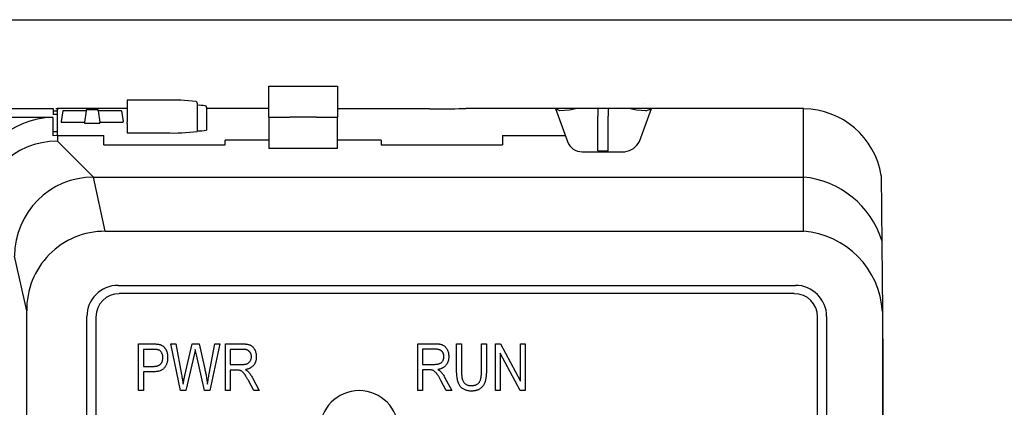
# Model space of a CAD drawing. Extents: x 909.4 to 931.4, y -8.5 to 8.5.
# Tile 23 of 31: x 921.6 to 922.9, y 0.2 to 0.7. Entities that reach past the tile are written whole.
import ezdxf

# ---------------------------------------------------------------- set-up
doc = ezdxf.new("R2010")
doc.units = 0
doc.header["$LTSCALE"] = 4
doc.header["$MEASUREMENT"] = 0
doc.layers.get('0').update_dxf_attribs({"linetype": 'CONTINUOUS'})
doc.layers.get('DEFPOINTS').update_dxf_attribs({"linetype": 'CONTINUOUS'})
doc.layers.add('DIMENSIONS', color=140, linetype='CONTINUOUS')
doc.styles.get("Standard").update_dxf_attribs({"font": 'romans.shx'})
doc.dimstyles.get("Standard").update_dxf_attribs({"dimtxt": 0.1875, "dimasz": 0.25, "dimexe": 0.0625, "dimexo": 0.0625, "dimgap": 0.0625, "dimtad": 0, "dimtih": 1, "dimtoh": 1, "dimzin": 0, "dimdsep": 46, "dimtxsty": 'Standard', "dimcen": 0, "dimadec": 0, "dimazin": 0, "dimtfac": 1, "dimtofl": 0, "dimtmove": 0, "dimatfit": 3, "dimfxl": 0, "dimtolj": 1, "dimtzin": 0, "dimarcsym": 0})

# ---------------------------------------------------------------- blocks, each defined once
blk = doc.blocks.new('*D3')
at = {"layer": 'DEFPOINTS', "color": 0}
for p in [(921.5246, 0.6898), (920.5408, -3.5563), (923.7191, -3.5563)]:
    blk.add_point(p, dxfattribs=at)
at = {"layer": 'DIMENSIONS', "color": 0, "lineweight": -2}
for p, q in [((921.5871, 0.6898), (923.7816, 0.6898)), ((923.7191, 0.4398), (923.7191, -1.0716)), ((923.7191, -3.3063), (923.7191, -1.7948)), ((920.6033, -3.5563), (923.7816, -3.5563))]:
    blk.add_line(p, q, dxfattribs=at)
at = {"layer": 'DIMENSIONS', "color": 0}
for points in [[(923.6774, 0.4398), (923.7608, 0.4398), (923.7191, 0.6898)], [(923.6774, -3.3063), (923.7608, -3.3063), (923.7191, -3.5563)]]:
    blk.add_solid(points, dxfattribs=at)
at = {"layer": 'DIMENSIONS', "color": 0, "char_height": 0.1875, "attachment_point": 5}
for s, insert in [('\\A1;4.25', (923.7191, -1.277)), ('\\A1;[107.9]', (923.7191, -1.6386))]:
    blk.add_mtext(s, dxfattribs=dict(at, insert=insert))

msp = doc.modelspace()

# ---------------------------------------------------------------- linework, layer by layer
for p, q in [((921.9513, 0.606), (922.0379, 0.606)), ((921.9513, 0.6044), (921.9513, 0.606)), ((921.9513, 0.5668), (921.9513, 0.6044)), ((922.0379, 0.606), (922.0379, 0.6044)), ((922.0379, 0.6044), (922.0379, 0.5668)), ((921.8214, 0.588), (921.7722, 0.588)), ((921.7722, 0.588), (921.7722, 0.5607)), ((921.7722, 0.588), (921.7722, 0.588)), ((921.8214, 0.588), (921.7722, 0.588)), ((921.8214, 0.588), (921.8214, 0.588)), ((918.4373, 0.5776), (921.6787, 0.5776)), ((921.6787, 0.5776), (921.6787, 0.5696)), ((921.6787, 0.5748), (921.6836, 0.5748)), ((921.6822, 0.5776), (921.686, 0.5776)), ((921.6836, 0.5776), (921.6836, 0.5436)), ((921.7722, 0.5776), (921.6836, 0.5776)), ((921.691, 0.5747), (921.6886, 0.561)), ((921.7205, 0.5747), (921.691, 0.5747)), ((921.7205, 0.5747), (921.7181, 0.5602)), ((921.7205, 0.576), (921.7203, 0.5747)), ((921.7354, 0.576), (921.7205, 0.576)), ((921.7205, 0.576), (921.7205, 0.5747)), ((921.7354, 0.5747), (921.7354, 0.576)), ((921.7354, 0.576), (921.7356, 0.5747)), ((921.7354, 0.5747), (921.7378, 0.5602)), ((921.7649, 0.5747), (921.7354, 0.5747)), ((921.7649, 0.5747), (921.7673, 0.561)), ((921.8608, 0.5844), (921.8608, 0.5604)), ((921.8726, 0.5791), (921.8726, 0.5578)), ((921.9513, 0.5776), (921.8726, 0.5776)), ((922.1543, 0.577), (922.0379, 0.577)), ((922.3134, 0.5776), (922.2003, 0.5776)), ((922.4346, 0.5776), (922.3136, 0.5776)), ((922.3136, 0.5776), (922.3289, 0.5359)), ((922.3189, 0.5748), (922.3136, 0.5776)), ((922.3311, 0.5753), (922.3189, 0.5748)), ((922.341, 0.5776), (922.3311, 0.5753)), ((922.3801, 0.5775), (922.3669, 0.5775)), ((922.3669, 0.5775), (922.3669, 0.5677)), ((922.3801, 0.5775), (922.3801, 0.5677)), ((922.4159, 0.5753), (922.4061, 0.5776)), ((922.4279, 0.5748), (922.4159, 0.5753)), ((922.4196, 0.5359), (922.4348, 0.5776)), ((922.4255, 0.5841), (922.4255, 0.5841)), ((922.4279, 0.5748), (922.4346, 0.5772)), ((922.6271, 0.5776), (922.4344, 0.5776)), ((922.4345, 0.5777), (922.4348, 0.5776)), ((922.4345, 0.5776), (922.4348, 0.5776)), ((922.4831, 0.5776), (922.4825, 0.5776)), ((922.6268, 0.4224), (922.6268, 0.5776)), ((921.6787, 0.5661), (921.4389, 0.5661)), ((921.6836, 0.5698), (921.6787, 0.5698)), ((921.6787, 0.5432), (921.6787, 0.5657)), ((921.6886, 0.561), (921.6886, 0.5602)), ((921.6886, 0.5602), (921.7181, 0.5602)), ((921.7181, 0.5602), (921.7181, 0.5589)), ((921.7378, 0.5589), (921.7378, 0.5602)), ((921.7378, 0.5602), (921.7673, 0.5602)), ((921.7673, 0.5602), (921.7673, 0.561)), ((921.7722, 0.5587), (921.7722, 0.5607)), ((921.8608, 0.5604), (921.8608, 0.5486)), ((921.9513, 0.5668), (921.9513, 0.5533)), ((921.9513, 0.5668), (921.9779, 0.5668)), ((922.0114, 0.5668), (921.9779, 0.5668)), ((922.0114, 0.5668), (922.0379, 0.5668)), ((922.0379, 0.5533), (922.0379, 0.5668)), ((922.3669, 0.5241), (922.3669, 0.5677)), ((922.3801, 0.5241), (922.3801, 0.5677)), ((922.4255, 0.5712), (922.4255, 0.5712)), ((921.6836, 0.5481), (921.6789, 0.5481)), ((921.7181, 0.5589), (921.7378, 0.5589)), ((921.7722, 0.5587), (921.7722, 0.5469)), ((921.8726, 0.5578), (921.8726, 0.55)), ((921.9513, 0.5533), (921.9513, 0.5269)), ((922.0379, 0.5269), (922.0379, 0.5533)), ((921.6843, 0.5433), (921.6787, 0.5432)), ((921.6836, 0.5436), (921.7427, 0.5436)), ((921.6843, 0.5433), (921.6843, 0.5364)), ((921.6894, 0.5313), (921.6843, 0.5364)), ((921.7427, 0.5315), (921.7427, 0.5436)), ((921.7722, 0.5469), (921.8214, 0.5469)), ((921.9513, 0.5374), (921.8962, 0.5374)), ((921.8962, 0.5315), (921.8962, 0.5374)), ((922.0931, 0.5374), (922.0379, 0.5374)), ((922.0931, 0.5374), (922.0931, 0.5315)), ((922.2466, 0.5436), (922.3258, 0.5436)), ((922.2466, 0.5436), (922.2466, 0.5315)), ((921.7298, 0.4908), (921.6894, 0.5313)), ((921.7427, 0.5315), (921.8962, 0.5315)), ((922.0379, 0.5269), (921.9513, 0.5269)), ((922.0931, 0.5315), (922.2466, 0.5315)), ((922.3477, 0.5229), (922.401, 0.5229)), ((922.3669, 0.5241), (922.3801, 0.5241)), ((921.7446, 0.4224), (921.7298, 0.4908)), ((921.7298, 0.4908), (922.6268, 0.4908)), ((922.725, 0.4928), (922.7268, 0.3208)), ((921.7446, 0.4224), (922.6268, 0.4224)), ((921.6453, 0.3216), (921.6299, 0.3909)), ((921.7607, 0.354), (922.6168, 0.354)), ((922.6153, 0.3436), (921.7622, 0.3436)), ((921.6453, -2.0995), (921.6453, 0.3216)), ((921.7213, -2.0517), (921.7213, 0.3146)), ((921.7326, 0.314), (921.7326, -2.0395)), ((922.6448, -2.0395), (922.6448, 0.314)), ((922.6562, 0.3146), (922.6562, -2.0517)), ((922.7268, 0.3208), (922.7268, -0.1276)), ((922.7268, 0.2866), (922.727, 0.2866)), ((922.727, 0.2866), (922.727, -0.3985)), ((921.7866, 0.221), (921.7866, 0.28)), ((921.7866, 0.28), (921.8048, 0.28)), ((921.8398, 0.221), (921.8275, 0.28)), ((921.8275, 0.28), (921.8337, 0.28)), ((921.8337, 0.28), (921.8409, 0.2413)), ((921.8452, 0.2401), (921.8545, 0.28)), ((921.8545, 0.28), (921.863, 0.28)), ((921.863, 0.28), (921.8699, 0.2501)), ((921.8759, 0.2421), (921.8832, 0.28)), ((921.8894, 0.28), (921.8768, 0.221)), ((921.8832, 0.28), (921.8894, 0.28)), ((921.8963, 0.221), (921.8963, 0.28)), ((921.8963, 0.28), (921.918, 0.28)), ((922.1395, 0.2211), (922.1395, 0.2802)), ((922.1395, 0.2802), (922.1612, 0.2802)), ((922.1886, 0.2462), (922.1886, 0.2802)), ((922.1886, 0.2802), (922.1947, 0.2802)), ((922.1947, 0.2802), (922.1947, 0.2462)), ((922.22, 0.2802), (922.2262, 0.2802)), ((922.22, 0.2462), (922.22, 0.2802)), ((922.2262, 0.2802), (922.2262, 0.2462)), ((922.2377, 0.2211), (922.2377, 0.2802)), ((922.2377, 0.2802), (922.2442, 0.2802)), ((922.2442, 0.2802), (922.2691, 0.2331)), ((922.2691, 0.2331), (922.2691, 0.2802)), ((922.2691, 0.2802), (922.2752, 0.2802)), ((922.2752, 0.2802), (922.2752, 0.2211)), ((921.7927, 0.2731), (921.7927, 0.2516)), ((921.8054, 0.2731), (921.7927, 0.2731)), ((921.8569, 0.266), (921.8465, 0.221)), ((921.8598, 0.266), (921.8583, 0.2729)), ((921.87, 0.221), (921.8598, 0.266)), ((921.9024, 0.2731), (921.9024, 0.2539)), ((921.9184, 0.2731), (921.9024, 0.2731)), ((922.1616, 0.2733), (922.1456, 0.2733)), ((922.1456, 0.2733), (922.1456, 0.2541)), ((922.2687, 0.2211), (922.2438, 0.2682)), ((922.2438, 0.2682), (922.2438, 0.2211)), ((921.7927, 0.2516), (921.8056, 0.2516)), ((921.9024, 0.2539), (921.9168, 0.2539)), ((922.1456, 0.2541), (922.16, 0.2541)), ((921.8052, 0.2447), (921.7927, 0.2447)), ((921.7927, 0.2447), (921.7927, 0.221)), ((921.843, 0.2292), (921.8452, 0.2401)), ((921.9102, 0.247), (921.9024, 0.247)), ((921.9024, 0.247), (921.9024, 0.221)), ((921.9306, 0.2371), (921.9392, 0.221)), ((922.1535, 0.2472), (922.1456, 0.2472)), ((922.1456, 0.2472), (922.1456, 0.2211)), ((922.1738, 0.2373), (922.1824, 0.2211)), ((921.9322, 0.221), (921.9254, 0.2336)), ((922.1755, 0.2211), (922.1687, 0.2338)), ((921.7927, 0.221), (921.7866, 0.221)), ((921.8465, 0.221), (921.8398, 0.221)), ((921.8768, 0.221), (921.87, 0.221)), ((921.9024, 0.221), (921.8963, 0.221)), ((921.9392, 0.221), (921.9322, 0.221)), ((922.1456, 0.2211), (922.1395, 0.2211)), ((922.1824, 0.2211), (922.1755, 0.2211)), ((922.2438, 0.2211), (922.2377, 0.2211)), ((922.2752, 0.2211), (922.2687, 0.2211))]:
    msp.add_line(p, q)
for centre, radius, start, end in [((921.8308, 0.3725), 0.2157, 82.5249, 92.4796), ((921.8588, 0.5844), 0.00197, 0.0097, 90.0415), ((921.8633, 0.5248), 0.0568, 82.5255, 92.4814), ((921.8707, 0.5791), 0.00197, 0.0352, 90.0161), ((922.6268, 0.4776), 0.0994, 8.7928, 89.8682), ((921.6787, 0.4662), 0.1, 89.9769, 179.9727), ((921.8313, 0.7738), 0.2272, 267.5217, 277.474), ((921.8638, 0.6175), 0.0681, 267.5217, 277.4753), ((921.6843, 0.4364), 0.1, 89.9769, 179.9727), ((922.347, 0.5421), 0.0192, 198.9107, 271.1285), ((922.3985, 0.5463), 0.0235, 276.8861, 333.7625), ((921.7298, 0.3909), 0.1, 89.9769, 179.9727), ((922.6158, 0.3759), 0.1155, 17.5482, 84.5046), ((921.7441, 0.3236), 0.0988, 89.707, 181.1257), ((922.6185, 0.3142), 0.1085, 3.502, 85.6199), ((921.7607, 0.3146), 0.0394, 90, 180), ((922.6168, 0.3146), 0.0394, 0, 90), ((921.7622, 0.314), 0.0295, 90, 180), ((922.6153, 0.314), 0.0295, 0, 90), ((922.0654, 0.1709), 0.05, 0, 180)]:
    msp.add_arc(centre, radius, start, end)
msp.add_ellipse((922.1543, 0.5784), major_axis=(0.0541, 0), ratio=0.026186, start_param=4.712389, end_param=5.727298)
for points, knots in [([(921.8048, 0.28), (921.8053, 0.28), (921.8063, 0.28), (921.8077, 0.2799), (921.8091, 0.2799), (921.8103, 0.2797), (921.8115, 0.2796), (921.8125, 0.2794), (921.8134, 0.2792), (921.814, 0.279), (921.8142, 0.2789)], [0, 0, 0, 0, 0.162643, 0.312901, 0.453294, 0.58413, 0.70285, 0.811058, 0.910586, 1, 1, 1, 1]), ([(921.8142, 0.2789), (921.8146, 0.2787), (921.8153, 0.2785), (921.8162, 0.278), (921.8172, 0.2774), (921.818, 0.2767), (921.8188, 0.2759), (921.8196, 0.2751), (921.8203, 0.2742), (921.8209, 0.2732), (921.8215, 0.2721), (921.822, 0.2709), (921.8225, 0.2698), (921.8228, 0.2685), (921.8231, 0.2672), (921.8233, 0.2658), (921.8234, 0.2644), (921.8234, 0.2634), (921.8234, 0.2629)], [0, 0, 0, 0, 0.056072, 0.112012, 0.167171, 0.222811, 0.27891, 0.336355, 0.395158, 0.456072, 0.518045, 0.581404, 0.645662, 0.712108, 0.780061, 0.850885, 0.92373, 1, 1, 1, 1]), ([(921.918, 0.28), (921.9185, 0.28), (921.9196, 0.28), (921.9211, 0.2799), (921.9225, 0.2798), (921.9238, 0.2796), (921.925, 0.2794), (921.9261, 0.2791), (921.9271, 0.2788), (921.9283, 0.2782), (921.9296, 0.2774), (921.931, 0.2761), (921.9323, 0.2746), (921.9334, 0.2728), (921.9343, 0.2707), (921.9349, 0.2685), (921.9353, 0.2662), (921.9354, 0.2646), (921.9354, 0.2637)], [0, 0, 0, 0, 0.059861, 0.1158671, 0.1680793, 0.2165825, 0.2611372, 0.3018318, 0.3396882, 0.3742913, 0.44084, 0.5092319, 0.5812865, 0.6587661, 0.7397238, 0.8226648, 0.9089988, 1, 1, 1, 1]), ([(922.1612, 0.2802), (922.1617, 0.2802), (922.1628, 0.2802), (922.1643, 0.2801), (922.1658, 0.28), (922.1671, 0.2798), (922.1683, 0.2796), (922.1694, 0.2793), (922.1703, 0.2789), (922.1715, 0.2784), (922.1728, 0.2776), (922.1742, 0.2763), (922.1755, 0.2748), (922.1766, 0.273), (922.1775, 0.2709), (922.1782, 0.2687), (922.1785, 0.2664), (922.1786, 0.2648), (922.1786, 0.2639)], [0, 0, 0, 0, 0.059861, 0.1158671, 0.1680793, 0.2165825, 0.2611372, 0.3018318, 0.3396882, 0.3742913, 0.44084, 0.5092319, 0.5812865, 0.6587661, 0.7397238, 0.8226648, 0.9089988, 1, 1, 1, 1]), ([(921.8234, 0.2629), (921.8234, 0.2622), (921.8234, 0.261), (921.8232, 0.2591), (921.8229, 0.2573), (921.8224, 0.2556), (921.8218, 0.254), (921.8211, 0.2525), (921.8203, 0.2511), (921.8193, 0.2498), (921.8182, 0.2486), (921.8169, 0.2475), (921.8154, 0.2467), (921.8137, 0.246), (921.8118, 0.2454), (921.8098, 0.245), (921.8075, 0.2448), (921.806, 0.2447), (921.8052, 0.2447)], [0, 0, 0, 0, 0.066633, 0.130318, 0.191414, 0.250222, 0.307644, 0.363778, 0.418941, 0.474177, 0.529339, 0.585724, 0.64416, 0.705484, 0.771261, 0.841987, 0.917917, 1, 1, 1, 1]), ([(921.8173, 0.2626), (921.8173, 0.2631), (921.8172, 0.2643), (921.817, 0.2659), (921.8165, 0.2673), (921.8159, 0.2687), (921.8152, 0.2698), (921.8144, 0.2708), (921.8135, 0.2716), (921.8127, 0.2721), (921.812, 0.2724), (921.8113, 0.2726), (921.8106, 0.2727), (921.8097, 0.2729), (921.8088, 0.273), (921.8078, 0.2731), (921.8066, 0.2731), (921.8059, 0.2731), (921.8054, 0.2731)], [0, 0, 0, 0, 0.09377, 0.18145, 0.264182, 0.343634, 0.418713, 0.486671, 0.549814, 0.609602, 0.641373, 0.677381, 0.718583, 0.764671, 0.815739, 0.871811, 0.933005, 1, 1, 1, 1]), ([(921.8056, 0.2516), (921.8061, 0.2516), (921.807, 0.2517), (921.8084, 0.2518), (921.8096, 0.252), (921.8108, 0.2523), (921.8119, 0.2527), (921.8128, 0.2531), (921.8137, 0.2537), (921.8145, 0.2543), (921.8151, 0.2551), (921.8157, 0.2559), (921.8162, 0.2568), (921.8166, 0.2578), (921.8169, 0.2589), (921.8171, 0.26), (921.8172, 0.2613), (921.8173, 0.2621), (921.8173, 0.2626)], [0, 0, 0, 0, 0.0793316, 0.1537059, 0.2235826, 0.288684, 0.34954, 0.407382, 0.4623638, 0.51587, 0.5692497, 0.6228151, 0.6780574, 0.7361072, 0.7963669, 0.8598455, 0.9278132, 1, 1, 1, 1]), ([(921.8583, 0.2729), (921.8582, 0.2723), (921.858, 0.271), (921.8576, 0.2692), (921.8573, 0.2676), (921.857, 0.2665), (921.8569, 0.266)], [0, 0, 0, 0, 0.270605, 0.527888, 0.770564, 1, 1, 1, 1]), ([(921.9168, 0.2539), (921.9175, 0.2539), (921.9189, 0.254), (921.9209, 0.2542), (921.9225, 0.2545), (921.9239, 0.255), (921.9251, 0.2556), (921.9261, 0.2564), (921.9271, 0.2573), (921.9278, 0.2583), (921.9285, 0.2595), (921.9289, 0.2609), (921.9292, 0.2622), (921.9292, 0.2632), (921.9292, 0.2637)], [0, 0, 0, 0, 0.122755, 0.230056, 0.322791, 0.40207, 0.47475, 0.545845, 0.616658, 0.689747, 0.764806, 0.840517, 0.918295, 1, 1, 1, 1]), ([(921.9292, 0.2637), (921.9292, 0.2641), (921.9292, 0.2647), (921.9291, 0.2658), (921.9289, 0.2667), (921.9286, 0.2676), (921.9282, 0.2685), (921.9277, 0.2692), (921.9271, 0.2699), (921.9265, 0.2706), (921.9258, 0.2712), (921.925, 0.2717), (921.9241, 0.2721), (921.9231, 0.2725), (921.922, 0.2728), (921.9209, 0.273), (921.9197, 0.2731), (921.9188, 0.2731), (921.9184, 0.2731)], [0, 0, 0, 0, 0.065327, 0.127357, 0.18677, 0.244741, 0.300513, 0.356097, 0.411409, 0.467417, 0.524221, 0.583217, 0.643559, 0.706897, 0.774123, 0.84489, 0.920043, 1, 1, 1, 1]), ([(921.9354, 0.2637), (921.9354, 0.2632), (921.9353, 0.2621), (921.9352, 0.2605), (921.9349, 0.259), (921.9345, 0.2576), (921.934, 0.2563), (921.9334, 0.255), (921.9327, 0.2538), (921.9319, 0.2527), (921.9309, 0.2517), (921.9299, 0.2508), (921.9287, 0.25), (921.9275, 0.2493), (921.9262, 0.2487), (921.9247, 0.2482), (921.9232, 0.2477), (921.9221, 0.2475), (921.9216, 0.2474)], [0, 0, 0, 0, 0.070124, 0.136973, 0.201515, 0.263247, 0.323812, 0.382633, 0.440984, 0.498977, 0.557187, 0.615133, 0.67446, 0.734991, 0.797237, 0.861968, 0.929489, 1, 1, 1, 1]), ([(922.16, 0.2541), (922.1608, 0.2541), (922.1622, 0.2542), (922.1641, 0.2543), (922.1657, 0.2547), (922.1671, 0.2551), (922.1683, 0.2558), (922.1694, 0.2565), (922.1703, 0.2575), (922.1711, 0.2585), (922.1717, 0.2597), (922.1721, 0.261), (922.1724, 0.2624), (922.1725, 0.2634), (922.1725, 0.2639)], [0, 0, 0, 0, 0.122755, 0.230056, 0.322791, 0.40207, 0.47475, 0.545845, 0.616658, 0.689747, 0.764806, 0.840517, 0.918295, 1, 1, 1, 1]), ([(922.1725, 0.2639), (922.1725, 0.2642), (922.1724, 0.2649), (922.1723, 0.266), (922.1721, 0.2669), (922.1718, 0.2678), (922.1714, 0.2686), (922.171, 0.2694), (922.1704, 0.2701), (922.1698, 0.2708), (922.169, 0.2714), (922.1682, 0.2719), (922.1673, 0.2723), (922.1663, 0.2727), (922.1653, 0.2729), (922.1641, 0.2732), (922.1629, 0.2733), (922.1621, 0.2733), (922.1616, 0.2733)], [0, 0, 0, 0, 0.0653272, 0.1273572, 0.1867704, 0.2447408, 0.300513, 0.3560969, 0.4114092, 0.4674171, 0.524221, 0.5832165, 0.6435592, 0.7068972, 0.7741229, 0.8448904, 0.9200429, 1, 1, 1, 1]), ([(922.1786, 0.2639), (922.1786, 0.2634), (922.1786, 0.2623), (922.1784, 0.2607), (922.1782, 0.2592), (922.1777, 0.2578), (922.1773, 0.2565), (922.1766, 0.2552), (922.1759, 0.254), (922.1751, 0.2529), (922.1742, 0.2519), (922.1731, 0.251), (922.172, 0.2502), (922.1707, 0.2495), (922.1694, 0.2489), (922.168, 0.2483), (922.1664, 0.2479), (922.1654, 0.2477), (922.1648, 0.2476)], [0, 0, 0, 0, 0.070124, 0.136973, 0.201515, 0.263247, 0.323812, 0.382633, 0.440984, 0.498977, 0.557187, 0.615133, 0.67446, 0.734991, 0.797237, 0.861968, 0.929489, 1, 1, 1, 1]), ([(921.8699, 0.2501), (921.8703, 0.2483), (921.8711, 0.2448), (921.8721, 0.2395), (921.873, 0.2343), (921.8734, 0.2309), (921.8736, 0.2292)], [0, 0, 0, 0, 0.260311, 0.513506, 0.759855, 1, 1, 1, 1]), ([(921.8409, 0.2413), (921.8413, 0.2393), (921.8421, 0.2353), (921.8427, 0.2312), (921.843, 0.2292)], [0, 0, 0, 0, 0.497105, 1, 1, 1, 1]), ([(921.8736, 0.2292), (921.8738, 0.2302), (921.8741, 0.2322), (921.8747, 0.2354), (921.8753, 0.2387), (921.8757, 0.2409), (921.8759, 0.2421)], [0, 0, 0, 0, 0.229818, 0.473981, 0.729798, 1, 1, 1, 1]), ([(921.9254, 0.2336), (921.9251, 0.2342), (921.9245, 0.2353), (921.9236, 0.2369), (921.9228, 0.2384), (921.922, 0.2397), (921.9213, 0.2408), (921.9206, 0.2418), (921.92, 0.2426), (921.9193, 0.2434), (921.9185, 0.2442), (921.9175, 0.2451), (921.9165, 0.2458), (921.9155, 0.2463), (921.9144, 0.2466), (921.9132, 0.2469), (921.9118, 0.247), (921.9108, 0.247), (921.9102, 0.247)], [0, 0, 0, 0, 0.092728, 0.177366, 0.254414, 0.323889, 0.385354, 0.438553, 0.484631, 0.522952, 0.588828, 0.648611, 0.702575, 0.751873, 0.802247, 0.860186, 0.925559, 1, 1, 1, 1]), ([(921.9216, 0.2474), (921.922, 0.2472), (921.9227, 0.2468), (921.9238, 0.2461), (921.9247, 0.2454), (921.9252, 0.2449), (921.9254, 0.2447)], [0, 0, 0, 0, 0.289711, 0.551497, 0.788143, 1, 1, 1, 1]), ([(921.9254, 0.2447), (921.9259, 0.2441), (921.9269, 0.2429), (921.9282, 0.2411), (921.9295, 0.2391), (921.9302, 0.2378), (921.9306, 0.2371)], [0, 0, 0, 0, 0.245563, 0.493888, 0.744613, 1, 1, 1, 1]), ([(922.1687, 0.2338), (922.1683, 0.2344), (922.1677, 0.2355), (922.1668, 0.2371), (922.166, 0.2386), (922.1652, 0.2399), (922.1645, 0.241), (922.1639, 0.2419), (922.1633, 0.2427), (922.1626, 0.2436), (922.1617, 0.2444), (922.1607, 0.2453), (922.1598, 0.246), (922.1588, 0.2465), (922.1577, 0.2468), (922.1564, 0.2471), (922.155, 0.2472), (922.154, 0.2472), (922.1535, 0.2472)], [0, 0, 0, 0, 0.092728, 0.177366, 0.254414, 0.323889, 0.385354, 0.438553, 0.484631, 0.522952, 0.588828, 0.648611, 0.702575, 0.751873, 0.802247, 0.860186, 0.925559, 1, 1, 1, 1]), ([(922.1648, 0.2476), (922.1652, 0.2474), (922.166, 0.247), (922.167, 0.2463), (922.1679, 0.2456), (922.1684, 0.2451), (922.1687, 0.2448)], [0, 0, 0, 0, 0.289711, 0.551497, 0.788143, 1, 1, 1, 1]), ([(922.1687, 0.2448), (922.1691, 0.2443), (922.1701, 0.2431), (922.1714, 0.2413), (922.1727, 0.2393), (922.1734, 0.238), (922.1738, 0.2373)], [0, 0, 0, 0, 0.245563, 0.493888, 0.744613, 1, 1, 1, 1]), ([(922.2075, 0.2204), (922.2067, 0.2204), (922.2052, 0.2204), (922.2031, 0.2207), (922.2011, 0.2211), (922.1992, 0.2218), (922.1975, 0.2226), (922.1959, 0.2235), (922.1945, 0.2247), (922.1932, 0.2261), (922.1921, 0.2277), (922.1912, 0.2295), (922.1904, 0.2316), (922.1897, 0.234), (922.1892, 0.2367), (922.1889, 0.2396), (922.1886, 0.2428), (922.1886, 0.2451), (922.1886, 0.2462)], [0, 0, 0, 0, 0.062171, 0.120876, 0.176198, 0.229071, 0.280145, 0.329693, 0.379129, 0.428608, 0.480413, 0.536863, 0.598121, 0.665054, 0.738609, 0.818577, 0.905647, 1, 1, 1, 1]), ([(922.1947, 0.2462), (922.1947, 0.2455), (922.1947, 0.2443), (922.1948, 0.2425), (922.1949, 0.2408), (922.195, 0.2393), (922.1952, 0.2379), (922.1954, 0.2367), (922.1957, 0.2356), (922.196, 0.2343), (922.1966, 0.2329), (922.1976, 0.2314), (922.1987, 0.2302), (922.2, 0.2291), (922.2016, 0.2283), (922.2032, 0.2277), (922.2051, 0.2273), (922.2063, 0.2273), (922.207, 0.2273)], [0, 0, 0, 0, 0.074505, 0.143952, 0.207916, 0.266902, 0.320566, 0.368949, 0.412615, 0.451707, 0.52237, 0.589127, 0.654338, 0.719234, 0.785079, 0.853278, 0.923972, 1, 1, 1, 1]), ([(922.207, 0.2273), (922.2075, 0.2273), (922.2086, 0.2273), (922.2102, 0.2275), (922.2116, 0.2278), (922.2129, 0.2282), (922.2141, 0.2288), (922.2152, 0.2294), (922.2161, 0.2302), (922.217, 0.2311), (922.2177, 0.2322), (922.2183, 0.2336), (922.2189, 0.2351), (922.2193, 0.2369), (922.2196, 0.2389), (922.2199, 0.2411), (922.22, 0.2436), (922.22, 0.2453), (922.22, 0.2462)], [0, 0, 0, 0, 0.062128, 0.120557, 0.174825, 0.22647, 0.275397, 0.322468, 0.368782, 0.414633, 0.463298, 0.517828, 0.578724, 0.647359, 0.723099, 0.807264, 0.899204, 1, 1, 1, 1]), ([(922.2262, 0.2462), (922.2262, 0.2455), (922.2262, 0.2442), (922.2261, 0.2422), (922.226, 0.2403), (922.2258, 0.2385), (922.2255, 0.2368), (922.2252, 0.2351), (922.2249, 0.2336), (922.2245, 0.2322), (922.2241, 0.2309), (922.2235, 0.2296), (922.2229, 0.2284), (922.2222, 0.2273), (922.2214, 0.2262), (922.2205, 0.2253), (922.2196, 0.2243), (922.2185, 0.2235), (922.2174, 0.2228), (922.2162, 0.2221), (922.2149, 0.2216), (922.2136, 0.2211), (922.2121, 0.2208), (922.2106, 0.2206), (922.2091, 0.2204), (922.208, 0.2204), (922.2075, 0.2204)], [0, 0, 0, 0, 0.0570108, 0.1114452, 0.1636408, 0.2130299, 0.2600121, 0.3046127, 0.3472206, 0.3872769, 0.4257155, 0.4631425, 0.5000699, 0.5359791, 0.5719554, 0.6076803, 0.6438322, 0.6802121, 0.7171047, 0.7541845, 0.792042, 0.8306867, 0.8708153, 0.9119661, 0.955096, 1, 1, 1, 1])]:
    msp.add_open_spline(points, degree=3, knots=knots)

# ---------------------------------------------------------------- dimensions: what is measured, and where the dimension line sits
at = {"layer": 'DIMENSIONS'}
dim = msp.add_linear_dim(base=(923.7191, -3.5563), p1=(921.5246, 0.6898), p2=(920.5408, -3.5563), angle=90, dimstyle='Standard', override={"dimpost": '\\X'}, dxfattribs=at)
dim.commit()
dim.dimension.update_dxf_attribs({"geometry": '*D3', "text_midpoint": (923.7191, -1.4332)})

doc.saveas('drawing.dxf')
